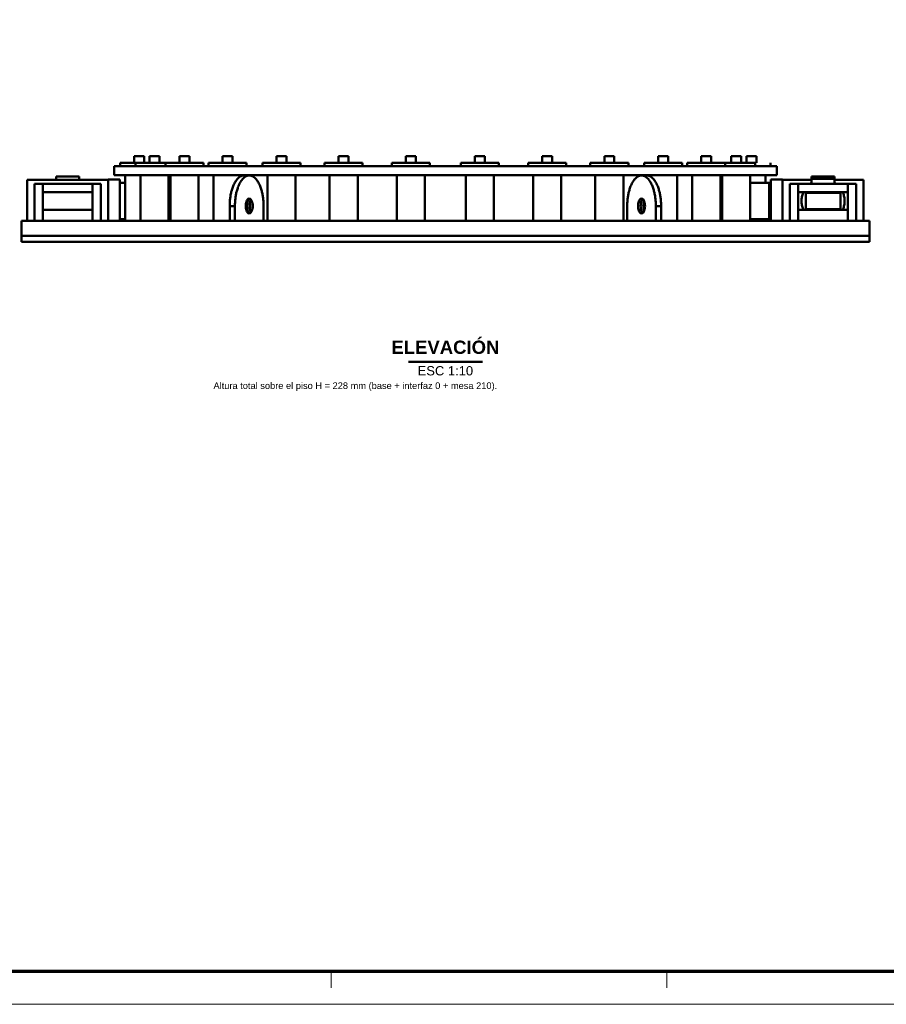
# Model space of a CAD drawing. Header units: millimetres. Extents: x 0 to 841, y 0 to 594.
# Tile 6 of 8: x 332 to 593, y 0 to 297. Entities that reach past the tile are written whole.
import ezdxf
from ezdxf.enums import TextEntityAlignment as Align

# ---------------------------------------------------------------- set-up
doc = ezdxf.new("R2010")
doc.units = ezdxf.units.MM
for name, color, linetype, lineweight in [('FINA', 7, 'CONTINUOUS', 18), ('MARCO', 7, 'CONTINUOUS', 70), ('TXT', 7, 'CONTINUOUS', 25), ('VIS', 7, 'CONTINUOUS', 50)]:
    doc.layers.add(name, color=color, linetype=linetype, lineweight=lineweight)
doc.styles.add('STD', font='LiberationSans-Regular.ttf')
doc.styles.add('STDB', font='LiberationSans-Bold.ttf')

msp = doc.modelspace()

# ---------------------------------------------------------------- linework, layer by layer
at = {"layer": 'FINA'}
for p, q in [((425.5, 10), (425.5, 5)), ((526.88, 10), (526.88, 5))]:
    msp.add_line(p, q, dxfattribs=at)
msp.add_lwpolyline([(0, 0), (841, 0), (841, 594), (0, 594)], close=True, dxfattribs=at)
at = {"layer": 'MARCO'}
msp.add_lwpolyline([(20, 10), (831, 10), (831, 584), (20, 584)], close=True, dxfattribs=at)
at = {"layer": 'VIS'}
msp.add_line((448.84, 193.8), (471.16, 193.8), dxfattribs=at)
for points in [[(366.08, 255.8), (366.38, 255.8), (366.68, 255.8), (366.98, 255.8), (367.28, 255.8), (367.58, 255.8), (367.88, 255.8), (368.18, 255.8), (368.48, 255.8), (368.78, 255.8), (369.08, 255.8)], [(366.08, 255.8), (366.08, 253.8)], [(366.08, 255.8), (366.08, 253.8)], [(369.08, 253.8), (369.08, 255.8)], [(369.08, 253.8), (369.08, 255.8)], [(370.72, 255.8), (371.02, 255.8), (371.32, 255.8), (371.62, 255.8), (371.92, 255.8), (372.22, 255.8), (372.52, 255.8), (372.82, 255.8), (373.12, 255.8), (373.42, 255.8), (373.72, 255.8)], [(370.72, 255.8), (370.72, 253.8)], [(373.72, 253.8), (373.72, 255.8)], [(379.75, 255.8), (380.05, 255.8), (380.35, 255.8), (380.65, 255.8), (380.95, 255.8), (381.25, 255.8), (381.55, 255.8), (381.85, 255.8), (382.15, 255.8), (382.45, 255.8), (382.75, 255.8)], [(379.75, 255.8), (379.75, 253.8)], [(382.75, 253.8), (382.75, 255.8)], [(392.74, 255.8), (393.04, 255.8), (393.34, 255.8), (393.64, 255.8), (393.94, 255.8), (394.24, 255.8), (394.54, 255.8), (394.84, 255.8), (395.14, 255.8), (395.44, 255.8), (395.74, 255.8)], [(392.74, 255.8), (392.74, 253.8)], [(395.74, 253.8), (395.74, 255.8)], [(409.02, 255.8), (409.32, 255.8), (409.62, 255.8), (409.92, 255.8), (410.22, 255.8), (410.52, 255.8), (410.82, 255.8), (411.12, 255.8), (411.42, 255.8), (411.72, 255.8), (412.02, 255.8)], [(409.02, 255.8), (409.02, 253.8)], [(412.02, 253.8), (412.02, 255.8)], [(427.78, 255.8), (428.08, 255.8), (428.38, 255.8), (428.68, 255.8), (428.98, 255.8), (429.28, 255.8), (429.58, 255.8), (429.88, 255.8), (430.18, 255.8), (430.48, 255.8), (430.78, 255.8)], [(427.78, 255.8), (427.78, 253.8)], [(430.78, 253.8), (430.78, 255.8)], [(448.09, 255.8), (448.39, 255.8), (448.69, 255.8), (448.99, 255.8), (449.29, 255.8), (449.59, 255.8), (449.89, 255.8), (450.19, 255.8), (450.49, 255.8), (450.79, 255.8), (451.09, 255.8)], [(448.09, 255.8), (448.09, 253.8)], [(451.09, 253.8), (451.09, 255.8)], [(468.91, 255.8), (469.21, 255.8), (469.51, 255.8), (469.81, 255.8), (470.11, 255.8), (470.41, 255.8), (470.71, 255.8), (471.01, 255.8), (471.31, 255.8), (471.61, 255.8), (471.91, 255.8)], [(468.91, 255.8), (468.91, 253.8)], [(471.91, 253.8), (471.91, 255.8)], [(489.22, 255.8), (489.52, 255.8), (489.82, 255.8), (490.12, 255.8), (490.42, 255.8), (490.72, 255.8), (491.02, 255.8), (491.32, 255.8), (491.62, 255.8), (491.92, 255.8), (492.22, 255.8)], [(489.22, 255.8), (489.22, 253.8)], [(492.22, 253.8), (492.22, 255.8)], [(507.98, 255.8), (508.28, 255.8), (508.58, 255.8), (508.88, 255.8), (509.18, 255.8), (509.48, 255.8), (509.78, 255.8), (510.08, 255.8), (510.38, 255.8), (510.68, 255.8), (510.98, 255.8)], [(507.98, 255.8), (507.98, 253.8)], [(510.98, 253.8), (510.98, 255.8)], [(524.26, 255.8), (524.56, 255.8), (524.86, 255.8), (525.16, 255.8), (525.46, 255.8), (525.76, 255.8), (526.06, 255.8), (526.36, 255.8), (526.66, 255.8), (526.96, 255.8), (527.26, 255.8)], [(524.26, 255.8), (524.26, 253.8)], [(527.26, 253.8), (527.26, 255.8)], [(537.25, 255.8), (537.55, 255.8), (537.85, 255.8), (538.15, 255.8), (538.45, 255.8), (538.75, 255.8), (539.05, 255.8), (539.35, 255.8), (539.65, 255.8), (539.95, 255.8), (540.25, 255.8)], [(537.25, 255.8), (537.25, 253.8)], [(540.25, 253.8), (540.25, 255.8)], [(546.28, 255.8), (546.58, 255.8), (546.88, 255.8), (547.18, 255.8), (547.48, 255.8), (547.78, 255.8), (548.08, 255.8), (548.38, 255.8), (548.68, 255.8), (548.98, 255.8), (549.28, 255.8)], [(546.28, 255.8), (546.28, 253.8)], [(549.28, 253.8), (549.28, 255.8)], [(550.92, 255.8), (551.22, 255.8), (551.52, 255.8), (551.82, 255.8), (552.12, 255.8), (552.42, 255.8), (552.72, 255.8), (553.02, 255.8), (553.32, 255.8), (553.62, 255.8), (553.92, 255.8)], [(550.92, 255.8), (550.92, 253.8)], [(550.92, 255.8), (550.92, 253.8)], [(553.92, 253.8), (553.92, 255.8)], [(553.92, 253.8), (553.92, 255.8)], [(360, 252.8), (360.4, 252.8), (360.8, 252.8), (361.2, 252.8), (361.6, 252.8), (362, 252.8), (362.4, 252.8), (362.8, 252.8), (363.2, 252.8), (363.6, 252.8), (364, 252.8), (364.4, 252.8), (364.8, 252.8), (365.2, 252.8), (365.6, 252.8), (366, 252.8), (366.4, 252.8), (366.8, 252.8), (367.2, 252.8), (367.6, 252.8), (368, 252.8), (368.4, 252.8), (368.8, 252.8), (369.2, 252.8), (369.6, 252.8), (370, 252.8), (370.4, 252.8), (370.8, 252.8), (371.2, 252.8), (371.6, 252.8), (372, 252.8), (372.4, 252.8), (372.8, 252.8), (373.2, 252.8), (373.6, 252.8), (374, 252.8), (374.4, 252.8), (374.8, 252.8), (375.2, 252.8), (375.6, 252.8), (376, 252.8), (376.4, 252.8), (376.8, 252.8), (377.2, 252.8), (377.6, 252.8), (378, 252.8), (378.4, 252.8), (378.8, 252.8), (379.2, 252.8), (379.6, 252.8), (380, 252.8), (380.4, 252.8), (380.8, 252.8), (381.2, 252.8), (381.6, 252.8), (382, 252.8), (382.4, 252.8), (382.8, 252.8), (383.2, 252.8), (383.6, 252.8), (384, 252.8), (384.4, 252.8), (384.8, 252.8), (385.2, 252.8), (385.6, 252.8), (386, 252.8), (386.4, 252.8), (386.8, 252.8), (387.2, 252.8), (387.6, 252.8), (388, 252.8), (388.4, 252.8), (388.8, 252.8), (389.2, 252.8), (389.6, 252.8), (390, 252.8), (390.4, 252.8), (390.8, 252.8), (391.2, 252.8), (391.6, 252.8), (392, 252.8), (392.4, 252.8), (392.8, 252.8), (393.2, 252.8), (393.6, 252.8), (394, 252.8), (394.4, 252.8), (394.8, 252.8), (395.2, 252.8), (395.6, 252.8), (396, 252.8), (396.4, 252.8), (396.8, 252.8), (397.2, 252.8), (397.6, 252.8), (398, 252.8), (398.4, 252.8), (398.8, 252.8), (399.2, 252.8), (399.6, 252.8), (400, 252.8), (400.4, 252.8), (400.8, 252.8), (401.2, 252.8), (401.6, 252.8), (402, 252.8), (402.4, 252.8), (402.8, 252.8), (403.2, 252.8), (403.6, 252.8), (404, 252.8), (404.4, 252.8), (404.8, 252.8), (405.2, 252.8), (405.6, 252.8), (406, 252.8), (406.4, 252.8), (406.8, 252.8), (407.2, 252.8), (407.6, 252.8), (408, 252.8), (408.4, 252.8), (408.8, 252.8), (409.2, 252.8), (409.6, 252.8), (410, 252.8), (410.4, 252.8), (410.8, 252.8), (411.2, 252.8), (411.6, 252.8), (412, 252.8), (412.4, 252.8), (412.8, 252.8), (413.2, 252.8), (413.6, 252.8), (414, 252.8), (414.4, 252.8), (414.8, 252.8), (415.2, 252.8), (415.6, 252.8), (416, 252.8), (416.4, 252.8), (416.8, 252.8), (417.2, 252.8), (417.6, 252.8), (418, 252.8), (418.4, 252.8), (418.8, 252.8), (419.2, 252.8), (419.6, 252.8), (420, 252.8), (420.4, 252.8), (420.8, 252.8), (421.2, 252.8), (421.6, 252.8), (422, 252.8), (422.4, 252.8), (422.8, 252.8), (423.2, 252.8), (423.6, 252.8), (424, 252.8), (424.4, 252.8), (424.8, 252.8), (425.2, 252.8), (425.6, 252.8), (426, 252.8), (426.4, 252.8), (426.8, 252.8), (427.2, 252.8), (427.6, 252.8), (428, 252.8), (428.4, 252.8), (428.8, 252.8), (429.2, 252.8), (429.6, 252.8), (430, 252.8), (430.4, 252.8), (430.8, 252.8), (431.2, 252.8), (431.6, 252.8), (432, 252.8), (432.4, 252.8), (432.8, 252.8), (433.2, 252.8), (433.6, 252.8), (434, 252.8), (434.4, 252.8), (434.8, 252.8), (435.2, 252.8), (435.6, 252.8), (436, 252.8), (436.4, 252.8), (436.8, 252.8), (437.2, 252.8), (437.6, 252.8), (438, 252.8), (438.4, 252.8), (438.8, 252.8), (439.2, 252.8), (439.6, 252.8), (440, 252.8), (440.4, 252.8), (440.8, 252.8), (441.2, 252.8), (441.6, 252.8), (442, 252.8), (442.4, 252.8), (442.8, 252.8), (443.2, 252.8), (443.6, 252.8), (444, 252.8), (444.4, 252.8), (444.8, 252.8), (445.2, 252.8), (445.6, 252.8), (446, 252.8), (446.4, 252.8), (446.8, 252.8), (447.2, 252.8), (447.6, 252.8), (448, 252.8), (448.4, 252.8), (448.8, 252.8), (449.2, 252.8), (449.6, 252.8), (450, 252.8), (450.4, 252.8), (450.8, 252.8), (451.2, 252.8), (451.6, 252.8), (452, 252.8), (452.4, 252.8), (452.8, 252.8), (453.2, 252.8), (453.6, 252.8), (454, 252.8), (454.4, 252.8), (454.8, 252.8), (455.2, 252.8), (455.6, 252.8), (456, 252.8), (456.4, 252.8), (456.8, 252.8), (457.2, 252.8), (457.6, 252.8), (458, 252.8), (458.4, 252.8), (458.8, 252.8), (459.2, 252.8), (459.6, 252.8), (460, 252.8), (460.4, 252.8), (460.8, 252.8), (461.2, 252.8), (461.6, 252.8), (462, 252.8), (462.4, 252.8), (462.8, 252.8), (463.2, 252.8), (463.6, 252.8), (464, 252.8), (464.4, 252.8), (464.8, 252.8), (465.2, 252.8), (465.6, 252.8), (466, 252.8), (466.4, 252.8), (466.8, 252.8), (467.2, 252.8), (467.6, 252.8), (468, 252.8), (468.4, 252.8), (468.8, 252.8), (469.2, 252.8), (469.6, 252.8), (470, 252.8), (470.4, 252.8), (470.8, 252.8), (471.2, 252.8), (471.6, 252.8), (472, 252.8), (472.4, 252.8), (472.8, 252.8), (473.2, 252.8), (473.6, 252.8), (474, 252.8), (474.4, 252.8), (474.8, 252.8), (475.2, 252.8), (475.6, 252.8), (476, 252.8), (476.4, 252.8), (476.8, 252.8), (477.2, 252.8), (477.6, 252.8), (478, 252.8), (478.4, 252.8), (478.8, 252.8), (479.2, 252.8), (479.6, 252.8), (480, 252.8), (480.4, 252.8), (480.8, 252.8), (481.2, 252.8), (481.6, 252.8), (482, 252.8), (482.4, 252.8), (482.8, 252.8), (483.2, 252.8), (483.6, 252.8), (484, 252.8), (484.4, 252.8), (484.8, 252.8), (485.2, 252.8), (485.6, 252.8), (486, 252.8), (486.4, 252.8), (486.8, 252.8), (487.2, 252.8), (487.6, 252.8), (488, 252.8), (488.4, 252.8), (488.8, 252.8), (489.2, 252.8), (489.6, 252.8), (490, 252.8), (490.4, 252.8), (490.8, 252.8), (491.2, 252.8), (491.6, 252.8), (492, 252.8), (492.4, 252.8), (492.8, 252.8), (493.2, 252.8), (493.6, 252.8), (494, 252.8), (494.4, 252.8), (494.8, 252.8), (495.2, 252.8), (495.6, 252.8), (496, 252.8), (496.4, 252.8), (496.8, 252.8), (497.2, 252.8), (497.6, 252.8), (498, 252.8), (498.4, 252.8), (498.8, 252.8), (499.2, 252.8), (499.6, 252.8), (500, 252.8), (500.4, 252.8), (500.8, 252.8), (501.2, 252.8), (501.6, 252.8), (502, 252.8), (502.4, 252.8), (502.8, 252.8), (503.2, 252.8), (503.6, 252.8), (504, 252.8), (504.4, 252.8), (504.8, 252.8), (505.2, 252.8), (505.6, 252.8), (506, 252.8), (506.4, 252.8), (506.8, 252.8), (507.2, 252.8), (507.6, 252.8), (508, 252.8), (508.4, 252.8), (508.8, 252.8), (509.2, 252.8), (509.6, 252.8), (510, 252.8), (510.4, 252.8), (510.8, 252.8), (511.2, 252.8), (511.6, 252.8), (512, 252.8), (512.4, 252.8), (512.8, 252.8), (513.2, 252.8), (513.6, 252.8), (514, 252.8), (514.4, 252.8), (514.8, 252.8), (515.2, 252.8), (515.6, 252.8), (516, 252.8), (516.4, 252.8), (516.8, 252.8), (517.2, 252.8), (517.6, 252.8), (518, 252.8), (518.4, 252.8), (518.8, 252.8), (519.2, 252.8), (519.6, 252.8), (520, 252.8), (520.4, 252.8), (520.8, 252.8), (521.2, 252.8), (521.6, 252.8), (522, 252.8), (522.4, 252.8), (522.8, 252.8), (523.2, 252.8), (523.6, 252.8), (524, 252.8), (524.4, 252.8), (524.8, 252.8), (525.2, 252.8), (525.6, 252.8), (526, 252.8), (526.4, 252.8), (526.8, 252.8), (527.2, 252.8), (527.6, 252.8), (528, 252.8), (528.4, 252.8), (528.8, 252.8), (529.2, 252.8), (529.6, 252.8), (530, 252.8), (530.4, 252.8), (530.8, 252.8), (531.2, 252.8), (531.6, 252.8), (532, 252.8), (532.4, 252.8), (532.8, 252.8), (533.2, 252.8), (533.6, 252.8), (534, 252.8), (534.4, 252.8), (534.8, 252.8), (535.2, 252.8), (535.6, 252.8), (536, 252.8), (536.4, 252.8), (536.8, 252.8), (537.2, 252.8), (537.6, 252.8), (538, 252.8), (538.4, 252.8), (538.8, 252.8), (539.2, 252.8), (539.6, 252.8), (540, 252.8), (540.4, 252.8), (540.8, 252.8), (541.2, 252.8), (541.6, 252.8), (542, 252.8), (542.4, 252.8), (542.8, 252.8), (543.2, 252.8), (543.6, 252.8), (544, 252.8), (544.4, 252.8), (544.8, 252.8), (545.2, 252.8), (545.6, 252.8), (546, 252.8), (546.4, 252.8), (546.8, 252.8), (547.2, 252.8), (547.6, 252.8), (548, 252.8), (548.4, 252.8), (548.8, 252.8), (549.2, 252.8), (549.6, 252.8), (550, 252.8), (550.4, 252.8), (550.8, 252.8), (551.2, 252.8), (551.6, 252.8), (552, 252.8), (552.4, 252.8), (552.8, 252.8), (553.2, 252.8), (553.6, 252.8), (554, 252.8), (554.4, 252.8), (554.8, 252.8), (555.2, 252.8), (555.6, 252.8), (556, 252.8), (556.4, 252.8), (556.8, 252.8), (557.2, 252.8), (557.6, 252.8), (558, 252.8), (558.4, 252.8), (558.8, 252.8), (559.2, 252.8), (559.6, 252.8), (560, 252.8)], [(360, 252.8), (360, 250.1)], [(361.83, 253.8), (362.14, 253.8), (362.45, 253.8), (362.76, 253.8), (363.07, 253.8), (363.38, 253.8), (363.69, 253.8), (364, 253.8), (364.31, 253.8), (364.62, 253.8), (364.92, 253.8), (365.23, 253.8), (365.54, 253.8), (365.85, 253.8), (366.16, 253.8), (366.47, 253.8)], [(361.83, 253.8), (361.83, 252.8)], [(361.83, 253.8), (361.83, 252.8)], [(366.47, 253.8), (366.77, 253.8), (367.07, 253.8), (367.37, 253.8), (367.67, 253.8), (367.97, 253.8), (368.28, 253.8), (368.58, 253.8), (368.88, 253.8), (369.18, 253.8), (369.48, 253.8), (369.78, 253.8), (370.08, 253.8), (370.38, 253.8), (370.69, 253.8), (370.99, 253.8), (371.29, 253.8), (371.59, 253.8), (371.89, 253.8), (372.19, 253.8), (372.49, 253.8), (372.79, 253.8), (373.1, 253.8), (373.4, 253.8), (373.7, 253.8), (374, 253.8), (374.3, 253.8), (374.6, 253.8), (374.9, 253.8), (375.2, 253.8), (375.5, 253.8)], [(366.47, 253.8), (366.47, 252.8)], [(375.5, 253.8), (375.81, 253.8), (376.11, 253.8), (376.41, 253.8), (376.72, 253.8), (377.02, 253.8), (377.32, 253.8), (377.62, 253.8), (377.93, 253.8), (378.23, 253.8), (378.53, 253.8), (378.83, 253.8), (379.14, 253.8), (379.44, 253.8), (379.74, 253.8), (380.04, 253.8), (380.35, 253.8), (380.65, 253.8), (380.95, 253.8), (381.25, 253.8), (381.56, 253.8), (381.86, 253.8), (382.16, 253.8), (382.47, 253.8), (382.77, 253.8), (383.07, 253.8), (383.37, 253.8), (383.68, 253.8), (383.98, 253.8), (384.28, 253.8), (384.58, 253.8), (384.89, 253.8), (385.19, 253.8), (385.49, 253.8), (385.79, 253.8), (386.1, 253.8), (386.4, 253.8), (386.7, 253.8), (387, 253.8)], [(375.5, 253.8), (375.5, 252.8)], [(387, 252.8), (387, 253.8)], [(388.49, 253.8), (388.79, 253.8), (389.09, 253.8), (389.4, 253.8), (389.7, 253.8), (390, 253.8), (390.3, 253.8), (390.61, 253.8), (390.91, 253.8), (391.21, 253.8), (391.52, 253.8), (391.82, 253.8), (392.12, 253.8), (392.42, 253.8), (392.73, 253.8), (393.03, 253.8), (393.33, 253.8), (393.63, 253.8), (393.94, 253.8), (394.24, 253.8), (394.54, 253.8), (394.84, 253.8), (395.15, 253.8), (395.45, 253.8), (395.75, 253.8), (396.05, 253.8), (396.36, 253.8), (396.66, 253.8), (396.96, 253.8), (397.27, 253.8), (397.57, 253.8), (397.87, 253.8), (398.17, 253.8), (398.48, 253.8), (398.78, 253.8), (399.08, 253.8), (399.38, 253.8), (399.69, 253.8), (399.99, 253.8)], [(388.49, 253.8), (388.49, 252.8)], [(399.99, 252.8), (399.99, 253.8)], [(404.77, 253.8), (405.07, 253.8), (405.38, 253.8), (405.68, 253.8), (405.98, 253.8), (406.28, 253.8), (406.59, 253.8), (406.89, 253.8), (407.19, 253.8), (407.49, 253.8), (407.8, 253.8), (408.1, 253.8), (408.4, 253.8), (408.71, 253.8), (409.01, 253.8), (409.31, 253.8), (409.61, 253.8), (409.92, 253.8), (410.22, 253.8), (410.52, 253.8), (410.82, 253.8), (411.13, 253.8), (411.43, 253.8), (411.73, 253.8), (412.03, 253.8), (412.34, 253.8), (412.64, 253.8), (412.94, 253.8), (413.24, 253.8), (413.55, 253.8), (413.85, 253.8), (414.15, 253.8), (414.46, 253.8), (414.76, 253.8), (415.06, 253.8), (415.36, 253.8), (415.67, 253.8), (415.97, 253.8), (416.27, 253.8)], [(404.77, 253.8), (404.77, 252.8)], [(416.27, 252.8), (416.27, 253.8)], [(423.53, 253.8), (423.84, 253.8), (424.14, 253.8), (424.44, 253.8), (424.74, 253.8), (425.05, 253.8), (425.35, 253.8), (425.65, 253.8), (425.96, 253.8), (426.26, 253.8), (426.56, 253.8), (426.86, 253.8), (427.17, 253.8), (427.47, 253.8), (427.77, 253.8), (428.07, 253.8), (428.38, 253.8), (428.68, 253.8), (428.98, 253.8), (429.28, 253.8), (429.59, 253.8), (429.89, 253.8), (430.19, 253.8), (430.49, 253.8), (430.8, 253.8), (431.1, 253.8), (431.4, 253.8), (431.71, 253.8), (432.01, 253.8), (432.31, 253.8), (432.61, 253.8), (432.92, 253.8), (433.22, 253.8), (433.52, 253.8), (433.82, 253.8), (434.13, 253.8), (434.43, 253.8), (434.73, 253.8), (435.03, 253.8)], [(423.53, 253.8), (423.53, 252.8)], [(435.03, 252.8), (435.03, 253.8)], [(443.84, 253.8), (444.14, 253.8), (444.44, 253.8), (444.75, 253.8), (445.05, 253.8), (445.35, 253.8), (445.65, 253.8), (445.96, 253.8), (446.26, 253.8), (446.56, 253.8), (446.86, 253.8), (447.17, 253.8), (447.47, 253.8), (447.77, 253.8), (448.07, 253.8), (448.38, 253.8), (448.68, 253.8), (448.98, 253.8), (449.28, 253.8), (449.59, 253.8), (449.89, 253.8), (450.19, 253.8), (450.5, 253.8), (450.8, 253.8), (451.1, 253.8), (451.4, 253.8), (451.71, 253.8), (452.01, 253.8), (452.31, 253.8), (452.61, 253.8), (452.92, 253.8), (453.22, 253.8), (453.52, 253.8), (453.82, 253.8), (454.13, 253.8), (454.43, 253.8), (454.73, 253.8), (455.03, 253.8), (455.34, 253.8)], [(443.84, 253.8), (443.84, 252.8)], [(455.34, 252.8), (455.34, 253.8)], [(464.66, 253.8), (464.97, 253.8), (465.27, 253.8), (465.57, 253.8), (465.87, 253.8), (466.18, 253.8), (466.48, 253.8), (466.78, 253.8), (467.08, 253.8), (467.39, 253.8), (467.69, 253.8), (467.99, 253.8), (468.29, 253.8), (468.6, 253.8), (468.9, 253.8), (469.2, 253.8), (469.5, 253.8), (469.81, 253.8), (470.11, 253.8), (470.41, 253.8), (470.72, 253.8), (471.02, 253.8), (471.32, 253.8), (471.62, 253.8), (471.93, 253.8), (472.23, 253.8), (472.53, 253.8), (472.83, 253.8), (473.14, 253.8), (473.44, 253.8), (473.74, 253.8), (474.04, 253.8), (474.35, 253.8), (474.65, 253.8), (474.95, 253.8), (475.25, 253.8), (475.56, 253.8), (475.86, 253.8), (476.16, 253.8)], [(464.66, 253.8), (464.66, 252.8)], [(476.16, 252.8), (476.16, 253.8)], [(484.97, 253.8), (485.27, 253.8), (485.57, 253.8), (485.87, 253.8), (486.18, 253.8), (486.48, 253.8), (486.78, 253.8), (487.08, 253.8), (487.39, 253.8), (487.69, 253.8), (487.99, 253.8), (488.29, 253.8), (488.6, 253.8), (488.9, 253.8), (489.2, 253.8), (489.51, 253.8), (489.81, 253.8), (490.11, 253.8), (490.41, 253.8), (490.72, 253.8), (491.02, 253.8), (491.32, 253.8), (491.62, 253.8), (491.93, 253.8), (492.23, 253.8), (492.53, 253.8), (492.83, 253.8), (493.14, 253.8), (493.44, 253.8), (493.74, 253.8), (494.04, 253.8), (494.35, 253.8), (494.65, 253.8), (494.95, 253.8), (495.26, 253.8), (495.56, 253.8), (495.86, 253.8), (496.16, 253.8), (496.47, 253.8)], [(484.97, 253.8), (484.97, 252.8)], [(496.47, 252.8), (496.47, 253.8)], [(503.73, 253.8), (504.03, 253.8), (504.33, 253.8), (504.64, 253.8), (504.94, 253.8), (505.24, 253.8), (505.54, 253.8), (505.85, 253.8), (506.15, 253.8), (506.45, 253.8), (506.76, 253.8), (507.06, 253.8), (507.36, 253.8), (507.66, 253.8), (507.97, 253.8), (508.27, 253.8), (508.57, 253.8), (508.87, 253.8), (509.18, 253.8), (509.48, 253.8), (509.78, 253.8), (510.08, 253.8), (510.39, 253.8), (510.69, 253.8), (510.99, 253.8), (511.29, 253.8), (511.6, 253.8), (511.9, 253.8), (512.2, 253.8), (512.51, 253.8), (512.81, 253.8), (513.11, 253.8), (513.41, 253.8), (513.72, 253.8), (514.02, 253.8), (514.32, 253.8), (514.62, 253.8), (514.93, 253.8), (515.23, 253.8)], [(503.73, 253.8), (503.73, 252.8)], [(515.23, 252.8), (515.23, 253.8)], [(520.01, 253.8), (520.31, 253.8), (520.62, 253.8), (520.92, 253.8), (521.22, 253.8), (521.52, 253.8), (521.83, 253.8), (522.13, 253.8), (522.43, 253.8), (522.73, 253.8), (523.04, 253.8), (523.34, 253.8), (523.64, 253.8), (523.95, 253.8), (524.25, 253.8), (524.55, 253.8), (524.85, 253.8), (525.16, 253.8), (525.46, 253.8), (525.76, 253.8), (526.06, 253.8), (526.37, 253.8), (526.67, 253.8), (526.97, 253.8), (527.27, 253.8), (527.58, 253.8), (527.88, 253.8), (528.18, 253.8), (528.48, 253.8), (528.79, 253.8), (529.09, 253.8), (529.39, 253.8), (529.7, 253.8), (530, 253.8), (530.3, 253.8), (530.6, 253.8), (530.91, 253.8), (531.21, 253.8), (531.51, 253.8)], [(520.01, 253.8), (520.01, 252.8)], [(531.51, 252.8), (531.51, 253.8)], [(533, 253.8), (533.3, 253.8), (533.6, 253.8), (533.9, 253.8), (534.21, 253.8), (534.51, 253.8), (534.81, 253.8), (535.11, 253.8), (535.42, 253.8), (535.72, 253.8), (536.02, 253.8), (536.32, 253.8), (536.63, 253.8), (536.93, 253.8), (537.23, 253.8), (537.53, 253.8), (537.84, 253.8), (538.14, 253.8), (538.44, 253.8), (538.75, 253.8), (539.05, 253.8), (539.35, 253.8), (539.65, 253.8), (539.96, 253.8), (540.26, 253.8), (540.56, 253.8), (540.86, 253.8), (541.17, 253.8), (541.47, 253.8), (541.77, 253.8), (542.07, 253.8), (542.38, 253.8), (542.68, 253.8), (542.98, 253.8), (543.28, 253.8), (543.59, 253.8), (543.89, 253.8), (544.19, 253.8), (544.5, 253.8)], [(533, 253.8), (533, 252.8)], [(544.5, 252.8), (544.5, 253.8)], [(544.5, 253.8), (544.8, 253.8), (545.1, 253.8), (545.4, 253.8), (545.7, 253.8), (546, 253.8), (546.3, 253.8), (546.6, 253.8), (546.9, 253.8), (547.21, 253.8), (547.51, 253.8), (547.81, 253.8), (548.11, 253.8), (548.41, 253.8), (548.71, 253.8), (549.01, 253.8), (549.31, 253.8), (549.62, 253.8), (549.92, 253.8), (550.22, 253.8), (550.52, 253.8), (550.82, 253.8), (551.12, 253.8), (551.42, 253.8), (551.72, 253.8), (552.03, 253.8), (552.33, 253.8), (552.63, 253.8), (552.93, 253.8), (553.23, 253.8), (553.53, 253.8)], [(553.53, 252.8), (553.53, 253.8)], [(558.17, 252.8), (558.17, 253.8)], [(558.17, 252.8), (558.17, 253.8)], [(560, 250.1), (560, 252.8)], [(342.5, 249.7), (342.8, 249.7), (343.11, 249.7), (343.41, 249.7), (343.72, 249.7), (344.02, 249.7), (344.33, 249.7), (344.63, 249.7), (344.93, 249.7), (345.24, 249.7), (345.54, 249.7), (345.85, 249.7), (346.15, 249.7), (346.46, 249.7), (346.76, 249.7), (347.07, 249.7), (347.37, 249.7), (347.67, 249.7), (347.98, 249.7), (348.28, 249.7), (348.59, 249.7), (348.89, 249.7), (349.2, 249.7), (349.5, 249.7)], [(342.5, 249.7), (342.5, 248.7)], [(349.5, 248.7), (349.5, 249.7)], [(360, 250.1), (360.4, 250.1), (360.8, 250.1), (361.2, 250.1), (361.6, 250.1), (362, 250.1), (362.4, 250.1), (362.8, 250.1), (363.2, 250.1), (363.6, 250.1), (364, 250.1), (364.4, 250.1), (364.8, 250.1), (365.2, 250.1), (365.6, 250.1), (366, 250.1), (366.4, 250.1), (366.8, 250.1), (367.2, 250.1), (367.6, 250.1), (368, 250.1), (368.4, 250.1), (368.8, 250.1), (369.2, 250.1), (369.6, 250.1), (370, 250.1), (370.4, 250.1), (370.8, 250.1), (371.2, 250.1), (371.6, 250.1), (372, 250.1), (372.4, 250.1), (372.8, 250.1), (373.2, 250.1), (373.6, 250.1), (374, 250.1), (374.4, 250.1), (374.8, 250.1), (375.2, 250.1), (375.6, 250.1), (376, 250.1), (376.4, 250.1), (376.8, 250.1), (377.2, 250.1), (377.6, 250.1), (378, 250.1), (378.4, 250.1), (378.8, 250.1), (379.2, 250.1), (379.6, 250.1), (380, 250.1), (380.4, 250.1), (380.8, 250.1), (381.2, 250.1), (381.6, 250.1), (382, 250.1), (382.4, 250.1), (382.8, 250.1), (383.2, 250.1), (383.6, 250.1), (384, 250.1), (384.4, 250.1), (384.8, 250.1), (385.2, 250.1), (385.6, 250.1), (386, 250.1), (386.4, 250.1), (386.8, 250.1), (387.2, 250.1), (387.6, 250.1), (388, 250.1), (388.4, 250.1), (388.8, 250.1), (389.2, 250.1), (389.6, 250.1), (390, 250.1), (390.4, 250.1), (390.8, 250.1), (391.2, 250.1), (391.6, 250.1), (392, 250.1), (392.4, 250.1), (392.8, 250.1), (393.2, 250.1), (393.6, 250.1), (394, 250.1), (394.4, 250.1), (394.8, 250.1), (395.2, 250.1), (395.6, 250.1), (396, 250.1), (396.4, 250.1), (396.8, 250.1), (397.2, 250.1), (397.6, 250.1), (398, 250.1), (398.4, 250.1), (398.8, 250.1), (399.2, 250.1), (399.6, 250.1), (400, 250.1), (400.4, 250.1), (400.8, 250.1), (401.2, 250.1), (401.6, 250.1), (402, 250.1), (402.4, 250.1), (402.8, 250.1), (403.2, 250.1), (403.6, 250.1), (404, 250.1), (404.4, 250.1), (404.8, 250.1), (405.2, 250.1), (405.6, 250.1), (406, 250.1), (406.4, 250.1), (406.8, 250.1), (407.2, 250.1), (407.6, 250.1), (408, 250.1), (408.4, 250.1), (408.8, 250.1), (409.2, 250.1), (409.6, 250.1), (410, 250.1), (410.4, 250.1), (410.8, 250.1), (411.2, 250.1), (411.6, 250.1), (412, 250.1), (412.4, 250.1), (412.8, 250.1), (413.2, 250.1), (413.6, 250.1), (414, 250.1), (414.4, 250.1), (414.8, 250.1), (415.2, 250.1), (415.6, 250.1), (416, 250.1), (416.4, 250.1), (416.8, 250.1), (417.2, 250.1), (417.6, 250.1), (418, 250.1), (418.4, 250.1), (418.8, 250.1), (419.2, 250.1), (419.6, 250.1), (420, 250.1), (420.4, 250.1), (420.8, 250.1), (421.2, 250.1), (421.6, 250.1), (422, 250.1), (422.4, 250.1), (422.8, 250.1), (423.2, 250.1), (423.6, 250.1), (424, 250.1), (424.4, 250.1), (424.8, 250.1), (425.2, 250.1), (425.6, 250.1), (426, 250.1), (426.4, 250.1), (426.8, 250.1), (427.2, 250.1), (427.6, 250.1), (428, 250.1), (428.4, 250.1), (428.8, 250.1), (429.2, 250.1), (429.6, 250.1), (430, 250.1), (430.4, 250.1), (430.8, 250.1), (431.2, 250.1), (431.6, 250.1), (432, 250.1), (432.4, 250.1), (432.8, 250.1), (433.2, 250.1), (433.6, 250.1), (434, 250.1), (434.4, 250.1), (434.8, 250.1), (435.2, 250.1), (435.6, 250.1), (436, 250.1), (436.4, 250.1), (436.8, 250.1), (437.2, 250.1), (437.6, 250.1), (438, 250.1), (438.4, 250.1), (438.8, 250.1), (439.2, 250.1), (439.6, 250.1), (440, 250.1), (440.4, 250.1), (440.8, 250.1), (441.2, 250.1), (441.6, 250.1), (442, 250.1), (442.4, 250.1), (442.8, 250.1), (443.2, 250.1), (443.6, 250.1), (444, 250.1), (444.4, 250.1), (444.8, 250.1), (445.2, 250.1), (445.6, 250.1), (446, 250.1), (446.4, 250.1), (446.8, 250.1), (447.2, 250.1), (447.6, 250.1), (448, 250.1), (448.4, 250.1), (448.8, 250.1), (449.2, 250.1), (449.6, 250.1), (450, 250.1), (450.4, 250.1), (450.8, 250.1), (451.2, 250.1), (451.6, 250.1), (452, 250.1), (452.4, 250.1), (452.8, 250.1), (453.2, 250.1), (453.6, 250.1), (454, 250.1), (454.4, 250.1), (454.8, 250.1), (455.2, 250.1), (455.6, 250.1), (456, 250.1), (456.4, 250.1), (456.8, 250.1), (457.2, 250.1), (457.6, 250.1), (458, 250.1), (458.4, 250.1), (458.8, 250.1), (459.2, 250.1), (459.6, 250.1), (460, 250.1), (460.4, 250.1), (460.8, 250.1), (461.2, 250.1), (461.6, 250.1), (462, 250.1), (462.4, 250.1), (462.8, 250.1), (463.2, 250.1), (463.6, 250.1), (464, 250.1), (464.4, 250.1), (464.8, 250.1), (465.2, 250.1), (465.6, 250.1), (466, 250.1), (466.4, 250.1), (466.8, 250.1), (467.2, 250.1), (467.6, 250.1), (468, 250.1), (468.4, 250.1), (468.8, 250.1), (469.2, 250.1), (469.6, 250.1), (470, 250.1), (470.4, 250.1), (470.8, 250.1), (471.2, 250.1), (471.6, 250.1), (472, 250.1), (472.4, 250.1), (472.8, 250.1), (473.2, 250.1), (473.6, 250.1), (474, 250.1), (474.4, 250.1), (474.8, 250.1), (475.2, 250.1), (475.6, 250.1), (476, 250.1), (476.4, 250.1), (476.8, 250.1), (477.2, 250.1), (477.6, 250.1), (478, 250.1), (478.4, 250.1), (478.8, 250.1), (479.2, 250.1), (479.6, 250.1), (480, 250.1), (480.4, 250.1), (480.8, 250.1), (481.2, 250.1), (481.6, 250.1), (482, 250.1), (482.4, 250.1), (482.8, 250.1), (483.2, 250.1), (483.6, 250.1), (484, 250.1), (484.4, 250.1), (484.8, 250.1), (485.2, 250.1), (485.6, 250.1), (486, 250.1), (486.4, 250.1), (486.8, 250.1), (487.2, 250.1), (487.6, 250.1), (488, 250.1), (488.4, 250.1), (488.8, 250.1), (489.2, 250.1), (489.6, 250.1), (490, 250.1), (490.4, 250.1), (490.8, 250.1), (491.2, 250.1), (491.6, 250.1), (492, 250.1), (492.4, 250.1), (492.8, 250.1), (493.2, 250.1), (493.6, 250.1), (494, 250.1), (494.4, 250.1), (494.8, 250.1), (495.2, 250.1), (495.6, 250.1), (496, 250.1), (496.4, 250.1), (496.8, 250.1), (497.2, 250.1), (497.6, 250.1), (498, 250.1), (498.4, 250.1), (498.8, 250.1), (499.2, 250.1), (499.6, 250.1), (500, 250.1), (500.4, 250.1), (500.8, 250.1), (501.2, 250.1), (501.6, 250.1), (502, 250.1), (502.4, 250.1), (502.8, 250.1), (503.2, 250.1), (503.6, 250.1), (504, 250.1), (504.4, 250.1), (504.8, 250.1), (505.2, 250.1), (505.6, 250.1), (506, 250.1), (506.4, 250.1), (506.8, 250.1), (507.2, 250.1), (507.6, 250.1), (508, 250.1), (508.4, 250.1), (508.8, 250.1), (509.2, 250.1), (509.6, 250.1), (510, 250.1), (510.4, 250.1), (510.8, 250.1), (511.2, 250.1), (511.6, 250.1), (512, 250.1), (512.4, 250.1), (512.8, 250.1), (513.2, 250.1), (513.6, 250.1), (514, 250.1), (514.4, 250.1), (514.8, 250.1), (515.2, 250.1), (515.6, 250.1), (516, 250.1), (516.4, 250.1), (516.8, 250.1), (517.2, 250.1), (517.6, 250.1), (518, 250.1), (518.4, 250.1), (518.8, 250.1), (519.2, 250.1), (519.6, 250.1), (520, 250.1), (520.4, 250.1), (520.8, 250.1), (521.2, 250.1), (521.6, 250.1), (522, 250.1), (522.4, 250.1), (522.8, 250.1), (523.2, 250.1), (523.6, 250.1), (524, 250.1), (524.4, 250.1), (524.8, 250.1), (525.2, 250.1), (525.6, 250.1), (526, 250.1), (526.4, 250.1), (526.8, 250.1), (527.2, 250.1), (527.6, 250.1), (528, 250.1), (528.4, 250.1), (528.8, 250.1), (529.2, 250.1), (529.6, 250.1), (530, 250.1), (530.4, 250.1), (530.8, 250.1), (531.2, 250.1), (531.6, 250.1), (532, 250.1), (532.4, 250.1), (532.8, 250.1), (533.2, 250.1), (533.6, 250.1), (534, 250.1), (534.4, 250.1), (534.8, 250.1), (535.2, 250.1), (535.6, 250.1), (536, 250.1), (536.4, 250.1), (536.8, 250.1), (537.2, 250.1), (537.6, 250.1), (538, 250.1), (538.4, 250.1), (538.8, 250.1), (539.2, 250.1), (539.6, 250.1), (540, 250.1), (540.4, 250.1), (540.8, 250.1), (541.2, 250.1), (541.6, 250.1), (542, 250.1), (542.4, 250.1), (542.8, 250.1), (543.2, 250.1), (543.6, 250.1), (544, 250.1), (544.4, 250.1), (544.8, 250.1), (545.2, 250.1), (545.6, 250.1), (546, 250.1), (546.4, 250.1), (546.8, 250.1), (547.2, 250.1), (547.6, 250.1), (548, 250.1), (548.4, 250.1), (548.8, 250.1), (549.2, 250.1), (549.6, 250.1), (550, 250.1), (550.4, 250.1), (550.8, 250.1), (551.2, 250.1), (551.6, 250.1), (552, 250.1), (552.4, 250.1), (552.8, 250.1), (553.2, 250.1), (553.6, 250.1), (554, 250.1), (554.4, 250.1), (554.8, 250.1), (555.2, 250.1), (555.6, 250.1), (556, 250.1), (556.4, 250.1), (556.8, 250.1), (557.2, 250.1), (557.6, 250.1), (558, 250.1), (558.4, 250.1), (558.8, 250.1), (559.2, 250.1), (559.6, 250.1), (560, 250.1)], [(363.33, 250.1), (363.33, 236.3)], [(363.33, 250.1), (363.33, 236.3)], [(367.97, 250.1), (367.97, 236.3)], [(376.47, 236.3), (376.47, 250.1)], [(377, 250.1), (377, 236.3)], [(385.5, 236.3), (385.5, 250.1)], [(389.99, 250.1), (389.99, 236.3)], [(394.89, 240.8), (394.89, 241.1), (394.9, 241.41), (394.91, 241.71), (394.93, 242.02), (394.95, 242.32), (394.98, 242.62), (395.01, 242.93), (395.04, 243.23), (395.09, 243.53), (395.13, 243.83), (395.18, 244.13), (395.24, 244.43), (395.3, 244.73), (395.37, 245.03), (395.45, 245.32), (395.53, 245.62), (395.62, 245.91), (395.71, 246.2), (395.81, 246.48), (395.92, 246.77), (396.04, 247.05), (396.16, 247.33), (396.3, 247.6), (396.44, 247.87), (396.6, 248.13), (396.76, 248.39), (396.94, 248.63), (397.13, 248.87), (397.34, 249.09), (397.56, 249.3), (397.8, 249.5), (398.05, 249.66), (398.32, 249.8), (398.6, 249.91), (398.9, 249.98), (399.21, 250)], [(396.48, 240.8), (396.48, 241.1), (396.49, 241.41), (396.5, 241.71), (396.52, 242.02), (396.54, 242.32), (396.57, 242.62), (396.6, 242.93), (396.63, 243.23), (396.67, 243.53), (396.72, 243.83), (396.77, 244.13), (396.83, 244.43), (396.89, 244.73), (396.96, 245.03), (397.04, 245.32), (397.12, 245.62), (397.21, 245.91), (397.3, 246.2), (397.4, 246.48), (397.51, 246.77), (397.63, 247.05), (397.75, 247.33), (397.89, 247.6), (398.03, 247.87), (398.19, 248.13), (398.35, 248.39), (398.53, 248.63), (398.72, 248.87), (398.93, 249.09), (399.15, 249.3), (399.39, 249.5), (399.64, 249.66), (399.91, 249.8), (400.19, 249.91), (400.49, 249.98), (400.79, 250)], [(398.49, 249.87), (398.49, 250.1)], [(399.21, 250), (400.79, 250)], [(400.79, 250), (401.1, 249.98), (401.4, 249.91), (401.68, 249.8), (401.95, 249.66), (402.2, 249.5), (402.44, 249.3), (402.66, 249.09), (402.87, 248.87), (403.06, 248.63), (403.24, 248.39), (403.4, 248.13), (403.56, 247.87), (403.7, 247.6), (403.84, 247.33), (403.96, 247.05), (404.08, 246.77), (404.19, 246.48), (404.29, 246.2), (404.38, 245.91), (404.47, 245.62), (404.55, 245.32), (404.63, 245.03), (404.7, 244.73), (404.76, 244.43), (404.82, 244.13), (404.87, 243.83), (404.91, 243.53), (404.96, 243.23), (404.99, 242.93), (405.02, 242.62), (405.05, 242.32), (405.07, 242.02), (405.09, 241.71), (405.1, 241.41), (405.11, 241.1), (405.11, 240.8)], [(406.27, 250.1), (406.27, 236.3)], [(414.77, 236.3), (414.77, 250.1)], [(425.03, 250.1), (425.03, 236.3)], [(433.53, 236.3), (433.53, 250.1)], [(445.34, 250.1), (445.34, 236.3)], [(453.84, 236.3), (453.84, 250.1)], [(466.16, 250.1), (466.16, 236.3)], [(474.66, 236.3), (474.66, 250.1)], [(486.47, 250.1), (486.47, 236.3)], [(494.97, 236.3), (494.97, 250.1)], [(505.23, 250.1), (505.23, 236.3)], [(513.73, 236.3), (513.73, 250.1)], [(519.21, 250), (518.9, 249.98), (518.6, 249.91), (518.32, 249.8), (518.05, 249.66), (517.8, 249.5), (517.56, 249.3), (517.34, 249.09), (517.13, 248.87), (516.94, 248.63), (516.76, 248.39), (516.6, 248.13), (516.44, 247.87), (516.3, 247.6), (516.16, 247.33), (516.04, 247.05), (515.92, 246.77), (515.81, 246.48), (515.71, 246.2), (515.62, 245.91), (515.53, 245.62), (515.45, 245.32), (515.37, 245.03), (515.3, 244.73), (515.24, 244.43), (515.18, 244.13), (515.13, 243.83), (515.09, 243.53), (515.04, 243.23), (515.01, 242.93), (514.98, 242.62), (514.95, 242.32), (514.93, 242.02), (514.91, 241.71), (514.9, 241.41), (514.89, 241.1), (514.89, 240.8)], [(523.52, 240.8), (523.52, 241.1), (523.51, 241.41), (523.5, 241.71), (523.48, 242.02), (523.46, 242.32), (523.43, 242.62), (523.4, 242.93), (523.37, 243.23), (523.33, 243.53), (523.28, 243.83), (523.23, 244.13), (523.17, 244.43), (523.11, 244.73), (523.04, 245.03), (522.96, 245.32), (522.88, 245.62), (522.79, 245.91), (522.7, 246.2), (522.6, 246.48), (522.49, 246.77), (522.37, 247.05), (522.25, 247.33), (522.11, 247.6), (521.97, 247.87), (521.81, 248.13), (521.65, 248.39), (521.47, 248.63), (521.28, 248.87), (521.07, 249.09), (520.85, 249.3), (520.61, 249.5), (520.36, 249.66), (520.09, 249.8), (519.81, 249.91), (519.51, 249.98), (519.21, 250)], [(519.21, 250), (520.79, 250)], [(525.11, 240.8), (525.11, 241.1), (525.1, 241.41), (525.09, 241.71), (525.07, 242.02), (525.05, 242.32), (525.02, 242.62), (524.99, 242.93), (524.96, 243.23), (524.91, 243.53), (524.87, 243.83), (524.82, 244.13), (524.76, 244.43), (524.7, 244.73), (524.63, 245.03), (524.55, 245.32), (524.47, 245.62), (524.38, 245.91), (524.29, 246.2), (524.19, 246.48), (524.08, 246.77), (523.96, 247.05), (523.84, 247.33), (523.7, 247.6), (523.56, 247.87), (523.4, 248.13), (523.24, 248.39), (523.06, 248.63), (522.87, 248.87), (522.66, 249.09), (522.44, 249.3), (522.2, 249.5), (521.95, 249.66), (521.68, 249.8), (521.4, 249.91), (521.1, 249.98), (520.79, 250)], [(521.51, 250.1), (521.51, 249.87)], [(530.01, 236.3), (530.01, 250.1)], [(534.5, 250.1), (534.5, 236.3)], [(543, 236.3), (543, 250.1)], [(543.53, 250.1), (543.53, 236.3)], [(552.03, 236.3), (552.03, 250.1)], [(556.67, 247.8), (556.67, 250.1)], [(556.67, 247.8), (556.67, 250.1)], [(570.5, 249.7), (570.8, 249.7), (571.11, 249.7), (571.41, 249.7), (571.72, 249.7), (572.02, 249.7), (572.33, 249.7), (572.63, 249.7), (572.93, 249.7), (573.24, 249.7), (573.54, 249.7), (573.85, 249.7), (574.15, 249.7), (574.46, 249.7), (574.76, 249.7), (575.07, 249.7), (575.37, 249.7), (575.67, 249.7), (575.98, 249.7), (576.28, 249.7), (576.59, 249.7), (576.89, 249.7), (577.2, 249.7), (577.5, 249.7)], [(570.5, 249.7), (570.5, 249)], [(577.5, 249), (577.5, 249.7)], [(333.75, 236.3), (333.75, 248.7)], [(333.75, 248.7), (358.25, 248.7)], [(338.5, 247.5), (336, 247.5)], [(336, 236.3), (336, 247.5)], [(338.5, 236.3), (338.5, 247.5)], [(353.5, 247.5), (338.5, 247.5)], [(338.5, 245), (338.5, 247.5)], [(356, 247.5), (353.5, 247.5)], [(353.5, 236.3), (353.5, 247.5)], [(353.5, 245), (353.5, 247.5)], [(356, 236.3), (356, 247.5)], [(358.25, 248.7), (358.25, 248.8)], [(358.25, 248.8), (361.75, 248.8)], [(358.25, 236.3), (358.25, 248.7)], [(361.75, 236.3), (361.75, 248.8)], [(363.33, 247.8), (361.75, 247.8)], [(557.75, 247.8), (552.03, 247.8)], [(557.75, 236.8), (557.75, 247.8)], [(558.25, 247.8), (557.75, 247.8)], [(558.25, 236.3), (558.25, 248.8)], [(558.25, 248.8), (561.75, 248.8)], [(561.75, 248.7), (561.75, 248.8)], [(561.75, 236.3), (561.75, 248.7)], [(561.75, 248.7), (570.5, 248.7)], [(566.5, 247.5), (564, 247.5)], [(564, 236.3), (564, 247.5)], [(566.5, 236.3), (566.5, 247.5)], [(581.5, 247.5), (566.5, 247.5)], [(566.5, 245), (566.5, 247.5)], [(570.5, 247.78), (570.43, 247.73), (570.36, 247.69), (570.3, 247.64), (570.23, 247.6), (570.17, 247.55), (570.1, 247.5)], [(570.5, 249), (570.8, 249), (571.11, 249), (571.41, 249), (571.72, 249), (572.02, 249), (572.33, 249), (572.63, 249), (572.93, 249), (573.24, 249), (573.54, 249), (573.85, 249), (574.15, 249), (574.46, 249), (574.76, 249), (575.07, 249), (575.37, 249), (575.67, 249), (575.98, 249), (576.28, 249), (576.59, 249), (576.89, 249), (577.2, 249), (577.5, 249)], [(570.5, 249), (570.5, 247.5)], [(577.5, 247.5), (577.5, 249)], [(577.5, 248.7), (586.25, 248.7)], [(577.9, 247.5), (577.83, 247.55), (577.77, 247.6), (577.7, 247.64), (577.64, 247.69), (577.57, 247.73), (577.5, 247.78)], [(584, 247.5), (581.5, 247.5)], [(581.5, 236.3), (581.5, 247.5)], [(581.5, 245), (581.5, 247.5)], [(584, 236.3), (584, 247.5)], [(586.25, 236.3), (586.25, 248.7)], [(353.5, 245), (338.5, 245)], [(581.5, 245), (566.5, 245)], [(568.09, 245), (567.97, 244.72), (567.86, 244.43), (567.76, 244.13), (567.68, 243.83), (567.62, 243.53), (567.57, 243.22), (567.53, 242.92), (567.51, 242.61), (567.5, 242.3), (567.51, 241.99), (567.53, 241.68), (567.57, 241.38), (567.62, 241.07), (567.68, 240.77), (567.76, 240.47), (567.86, 240.17), (567.97, 239.88), (568.09, 239.6)], [(568.75, 244.8), (569.05, 244.8), (569.35, 244.8), (569.65, 244.8), (569.95, 244.8), (570.25, 244.8), (570.55, 244.8), (570.85, 244.8), (571.15, 244.8), (571.45, 244.8), (571.75, 244.8), (572.05, 244.8), (572.35, 244.8), (572.65, 244.8), (572.95, 244.8), (573.25, 244.8), (573.55, 244.8), (573.85, 244.8), (574.15, 244.8), (574.45, 244.8), (574.75, 244.8), (575.05, 244.8), (575.35, 244.8), (575.65, 244.8), (575.95, 244.8), (576.25, 244.8), (576.55, 244.8), (576.85, 244.8), (577.15, 244.8), (577.45, 244.8), (577.75, 244.8), (578.05, 244.8), (578.35, 244.8), (578.65, 244.8), (578.95, 244.8), (579.25, 244.8)], [(568.75, 244.8), (568.75, 239.8)], [(570.5, 245), (570.5, 244.8)], [(577.5, 244.8), (577.5, 245)], [(579.25, 239.8), (579.25, 244.8)], [(580.5, 242.3), (580.49, 242.61), (580.47, 242.92), (580.43, 243.22), (580.38, 243.53), (580.32, 243.83), (580.24, 244.13), (580.14, 244.43), (580.03, 244.72), (579.91, 245)], [(394.89, 236.3), (394.89, 240.8)], [(396.48, 240.8), (394.89, 240.8)], [(396.48, 236.3), (396.48, 240.8)], [(399.74, 240.8), (399.75, 241.13), (399.79, 241.47), (399.85, 241.8), (399.94, 242.12), (400.07, 242.43), (400.24, 242.72), (400.48, 242.95), (400.79, 243.05)], [(400.79, 238.55), (400.48, 238.65), (400.24, 238.88), (400.07, 239.17), (399.94, 239.48), (399.85, 239.8), (399.79, 240.13), (399.75, 240.47), (399.74, 240.8)], [(400, 239.32), (400.1, 239.61), (400.17, 239.9), (400.22, 240.2), (400.25, 240.5), (400.26, 240.8), (400.25, 241.1), (400.22, 241.4), (400.17, 241.7), (400.1, 241.99), (400, 242.28)], [(400.4, 242.88), (400.61, 242.64), (400.76, 242.36), (400.87, 242.06), (400.96, 241.75), (401.01, 241.44), (401.04, 241.12), (401.06, 240.8), (401.04, 240.48), (401.01, 240.16), (400.96, 239.85), (400.87, 239.54), (400.76, 239.24), (400.61, 238.96), (400.4, 238.72)], [(400.79, 243.05), (401.09, 242.96), (401.32, 242.75), (401.5, 242.48), (401.62, 242.19), (401.72, 241.89), (401.78, 241.58), (401.83, 241.27), (401.85, 240.96), (401.85, 240.64), (401.83, 240.33), (401.78, 240.02), (401.72, 239.71), (401.62, 239.41), (401.5, 239.12), (401.32, 238.85), (401.09, 238.64), (400.79, 238.55)], [(405.11, 240.8), (405.11, 236.3)], [(514.89, 240.8), (514.89, 236.3)], [(519.21, 238.55), (518.91, 238.64), (518.68, 238.85), (518.5, 239.12), (518.38, 239.41), (518.28, 239.71), (518.22, 240.02), (518.17, 240.33), (518.15, 240.64), (518.15, 240.96), (518.17, 241.27), (518.22, 241.58), (518.28, 241.89), (518.38, 242.19), (518.5, 242.48), (518.68, 242.75), (518.91, 242.96), (519.21, 243.05)], [(519.6, 242.88), (519.39, 242.64), (519.24, 242.36), (519.13, 242.06), (519.04, 241.75), (518.99, 241.44), (518.96, 241.12), (518.94, 240.8), (518.96, 240.48), (518.99, 240.16), (519.04, 239.85), (519.13, 239.54), (519.24, 239.24), (519.39, 238.96), (519.6, 238.72)], [(519.21, 243.05), (519.52, 242.95), (519.76, 242.72), (519.93, 242.43), (520.06, 242.12), (520.15, 241.8), (520.21, 241.47), (520.25, 241.13), (520.26, 240.8)], [(520.26, 240.8), (520.25, 240.47), (520.21, 240.13), (520.15, 239.8), (520.06, 239.48), (519.93, 239.17), (519.76, 238.88), (519.52, 238.65), (519.21, 238.55)], [(520, 242.28), (519.9, 241.99), (519.83, 241.7), (519.78, 241.4), (519.75, 241.1), (519.74, 240.8), (519.75, 240.5), (519.78, 240.2), (519.83, 239.9), (519.9, 239.61), (520, 239.32)], [(523.52, 236.3), (523.52, 240.8)], [(525.11, 240.8), (523.52, 240.8)], [(525.11, 236.3), (525.11, 240.8)], [(579.91, 239.6), (580.03, 239.88), (580.14, 240.17), (580.24, 240.47), (580.32, 240.77), (580.38, 241.07), (580.43, 241.38), (580.47, 241.68), (580.49, 241.99), (580.5, 242.3)], [(353.5, 239.6), (338.5, 239.6)], [(338.5, 236.3), (338.5, 239.6)], [(353.5, 236.3), (353.5, 239.6)], [(581.5, 239.6), (566.5, 239.6)], [(566.5, 236.3), (566.5, 239.6)], [(568.75, 239.8), (569.05, 239.8), (569.35, 239.8), (569.65, 239.8), (569.95, 239.8), (570.25, 239.8), (570.55, 239.8), (570.85, 239.8), (571.15, 239.8), (571.45, 239.8), (571.75, 239.8), (572.05, 239.8), (572.35, 239.8), (572.65, 239.8), (572.95, 239.8), (573.25, 239.8), (573.55, 239.8), (573.85, 239.8), (574.15, 239.8), (574.45, 239.8), (574.75, 239.8), (575.05, 239.8), (575.35, 239.8), (575.65, 239.8), (575.95, 239.8), (576.25, 239.8), (576.55, 239.8), (576.85, 239.8), (577.15, 239.8), (577.45, 239.8), (577.75, 239.8), (578.05, 239.8), (578.35, 239.8), (578.65, 239.8), (578.95, 239.8), (579.25, 239.8)], [(570.5, 239.8), (570.5, 239.6)], [(577.5, 239.6), (577.5, 239.8)], [(581.5, 236.3), (581.5, 239.6)], [(332, 231.8), (332, 236.3)], [(332, 236.3), (588, 236.3)], [(363.33, 236.8), (361.75, 236.8)], [(557.75, 236.8), (552.03, 236.8)], [(556.67, 236.3), (556.67, 236.8)], [(556.67, 236.3), (556.67, 236.8)], [(558.25, 236.8), (557.75, 236.8)], [(588, 231.8), (588, 236.3)], [(332, 230), (332, 231.8)], [(332, 231.8), (588, 231.8)], [(332, 231.8), (588, 231.8)], [(588, 230), (588, 231.8)], [(332, 230), (588, 230)]]:
    msp.add_lwpolyline(points, dxfattribs=at)

# ---------------------------------------------------------------- texts
at = {"layer": 'TXT', "style": 'STDB'}
msp.add_text('ELEVACIÓN', height=4, dxfattribs=at).set_placement((460, 195), align=Align.BOTTOM_CENTER)
at = {"layer": 'TXT', "style": 'STD'}
msp.add_text('ESC 1:10', height=2.8, dxfattribs=at).set_placement((460, 192.5), align=Align.TOP_CENTER)
msp.add_text('Altura total sobre el piso H = 228 mm (base + interfaz 0 + mesa 210).', height=2, dxfattribs=at).set_placement((390, 185), align=Align.BOTTOM_LEFT)

doc.saveas('drawing.dxf')
